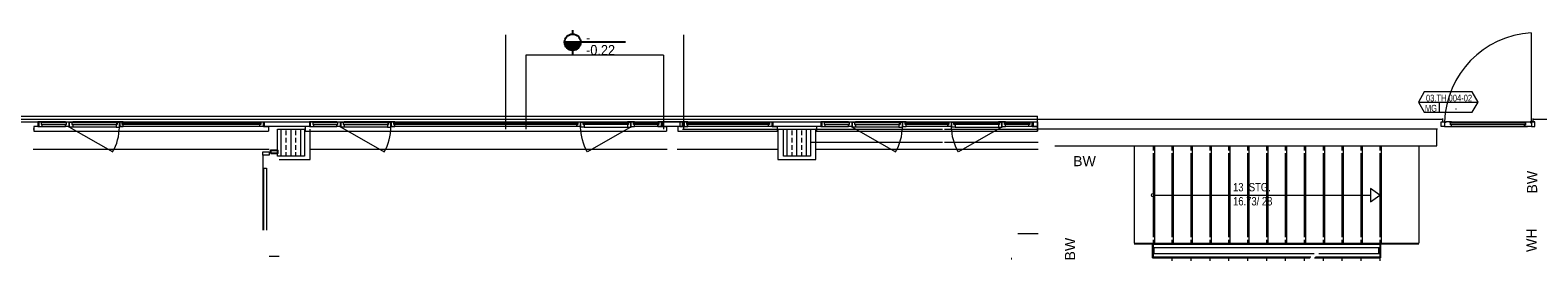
# Model space of a CAD drawing. Header units: metres. Extents: x -27 to 222, y 3 to 231.
# Tile 19 of 46: x 119.88 to 142.23, y 118.25 to 121.67. Entities that reach past the tile are written whole.
import ezdxf
from ezdxf.enums import TextEntityAlignment as Align

# ---------------------------------------------------------------- set-up
doc = ezdxf.new("R2010")
doc.units = ezdxf.units.M
doc.layers.add('Grundriss', color=7, linetype='Continuous', lineweight=13)
doc.styles.add('Mini 1 50', font='arial.ttf', dxfattribs={"width": 0.8, "height": 0.1})
doc.styles.add('Style-Arial', font='arial.ttf')
doc.styles.add('Untergeordnet 1 50_1', font='arial.ttf', dxfattribs={"width": 0.8, "height": 0.125})

# ---------------------------------------------------------------- blocks, each defined once
blk = doc.blocks.new('*U1224')
at = {"layer": 'Grundriss', "lineweight": 13}
blk.add_hatch(color=256, dxfattribs=at).paths.add_polyline_path([(-0.602, 0, 0.999974), (-0.282, 0)])
at = {"layer": 'Grundriss', "lineweight": 25}
for p, q in [((-0.442, 0.24), (-0.442, 0.16)), ((0.602, 0), (-0.602, 0)), ((-0.442, -0.16), (-0.442, -0.24))]:
    blk.add_line(p, q, dxfattribs=at)
blk.add_circle((-0.442, 0), 0.16, dxfattribs=at)
at = {"layer": 'Grundriss', "lineweight": 13, "insert": (-0.176, -0.033), "char_height": 0.2, "attachment_point": 4, "line_spacing_factor": 0.734268, "style": 'Style-Arial'}
blk.add_mtext('\\H1x;\\W0.9;-\\P-0.22', dxfattribs=at)
blk = doc.blocks.new('öfnungsflügel 75')
at = {"layer": 'Grundriss', "lineweight": -2, "ltscale": 0.01}
blk.add_line((-0.533, -0.035), (-1.181, 0.339), dxfattribs=at)
at = {"layer": 'Grundriss', "lineweight": -2}
for p, q in [((-0.01, -0.04), (-0.01, 0.03)), ((-0.01, 0), (0, 0)), ((-1.231, -0.03), (-0.588, -0.03)), ((-1.231, -0.11), (-0.588, -0.11)), ((-0.127, -0.04), (-0.481, -0.04)), ((-0.481, -0.11), (-0.127, -0.11)), ((-0.085, -0.11), (-0.085, -0.04)), ((-0.072, -0.04), (-0.01, -0.04))]:
    blk.add_line(p, q, dxfattribs=at)
at = {"layer": 'Grundriss', "lineweight": -2, "flags": 128}
for points in [[(-1.323, -0.067), (-1.323, -0.092), (-1.338, -0.092), (-1.338, -0.11), (-1.285, -0.11), (-1.285, -0.102), (-1.285, -0.102), (-1.285, -0.04), (-1.338, -0.04), (-1.338, -0.067), (-1.323, -0.067)], [(-1.285, -0.067), (-1.285, -0.092), (-1.285, -0.092), (-1.285, -0.11), (-1.231, -0.11), (-1.231, -0.102), (-1.281, -0.102), (-1.281, -0.04), (-1.285, -0.04), (-1.285, -0.067), (-1.285, -0.067)], [(-1.281, -0.102), (-1.231, -0.102), (-1.231, -0.092), (-1.246, -0.092), (-1.246, -0.067), (-1.231, -0.067), (-1.231, -0.03), (-1.281, -0.03), (-1.281, -0.102), (-1.281, -0.102)], [(-1.246, -0.092), (-0.573, -0.092), (-0.573, -0.067), (-1.246, -0.067), (-1.246, -0.092)], [(-0.538, -0.102), (-0.588, -0.102), (-0.588, -0.092), (-0.573, -0.092), (-0.573, -0.067), (-0.588, -0.067), (-0.588, -0.03), (-0.538, -0.03), (-0.538, -0.102), (-0.538, -0.102)], [(-0.535, -0.067), (-0.535, -0.092), (-0.535, -0.092), (-0.535, -0.11), (-0.588, -0.11), (-0.588, -0.102), (-0.538, -0.102), (-0.538, -0.04), (-0.535, -0.04), (-0.535, -0.067), (-0.535, -0.067)], [(-0.496, -0.067), (-0.496, -0.092), (-0.481, -0.092), (-0.481, -0.11), (-0.535, -0.11), (-0.535, -0.102), (-0.535, -0.102), (-0.535, -0.04), (-0.481, -0.04), (-0.481, -0.067), (-0.496, -0.067)], [(-0.496, -0.092), (-0.123, -0.092), (-0.123, -0.067), (-0.496, -0.067), (-0.496, -0.092)]]:
    blk.add_lwpolyline(points, close=True, dxfattribs=at)
for points in [[(-0.138, -0.092), (-0.138, -0.11), (-0.072, -0.11), (-0.072, -0.04), (-0.138, -0.04), (-0.138, -0.067)], [(-0.138, -0.092), (-0.123, -0.092), (-0.123, -0.067), (-0.138, -0.067)]]:
    blk.add_lwpolyline(points, dxfattribs=at)
at = {"layer": 'Grundriss', "lineweight": -2}
blk.add_circle((-0.533, -0.035), 0.00375, dxfattribs=at)
at = {"layer": 'Grundriss', "lineweight": -2, "ltscale": 0.01}
blk.add_arc((-0.533, -0.035), 0.748, 149.9992, 179.617, dxfattribs=at)
blk = doc.blocks.new('randanschlussprofil')
at = {"layer": 'Grundriss', "lineweight": -2}
for p, q in [((-0.01, -0.04), (-0.01, 0.03)), ((-0.01, 0), (0, 0)), ((-0.085, -0.04), (-0.138, -0.04)), ((-0.138, -0.04), (-0.138, -0.067)), ((-0.138, -0.092), (-0.138, -0.11)), ((-0.138, -0.11), (-0.072, -0.11)), ((-0.085, -0.04), (-0.01, -0.04)), ((-0.085, -0.04), (-0.085, -0.11)), ((-0.072, -0.11), (-0.072, -0.04))]:
    blk.add_line(p, q, dxfattribs=at)
at = {"layer": 'Grundriss', "lineweight": -2, "flags": 128}
blk.add_lwpolyline([(-0.138, -0.092), (-0.123, -0.092), (-0.123, -0.067), (-0.138, -0.067)], dxfattribs=at)
blk = doc.blocks.new('*U1302')
at = {"layer": 'Grundriss', "lineweight": 13}
blk.add_hatch(color=256, dxfattribs=at).paths.add_polyline_path([(-0.602, 0, 0.999974), (-0.282, 0)])
at = {"layer": 'Grundriss', "lineweight": 25}
for p, q in [((-0.442, 0.24), (-0.442, 0.16)), ((0.602, 0), (-0.602, 0)), ((-0.442, -0.16), (-0.442, -0.24))]:
    blk.add_line(p, q, dxfattribs=at)
blk.add_circle((-0.442, 0), 0.16, dxfattribs=at)
at = {"layer": 'Grundriss', "lineweight": 13, "insert": (-0.176, -0.033), "char_height": 0.2, "attachment_point": 4, "line_spacing_factor": 0.734268, "style": 'Style-Arial'}
blk.add_mtext('\\H1x;\\W0.9;-\\P-0.22', dxfattribs=at)
blk = doc.blocks.new('anschluss wdvs')
at = {"layer": 'Grundriss', "lineweight": -2}
for p, q in [((-0.07, 1.116), (-0.07, -0.044)), ((0, 1.116), (0, 0)), ((0, -0.096), (0, -0.141))]:
    blk.add_line(p, q, dxfattribs=at)
at = {"layer": 'Grundriss', "lineweight": -2, "ltscale": 0.01}
blk.add_line((0.005, -0.104), (1.317, -0.104), dxfattribs=at)
at = {"layer": 'Grundriss', "lineweight": -2, "flags": 128}
for points in [[(-0.07, 1.237), (-0.07, 1.237), (-0.07, 1.237), (0, 1.237), (0, 1.167), (-0.01, 1.167), (-0.01, 1.187), (-0.07, 1.187), (-0.07, 1.231), (-0.07, 1.231), (-0.07, 1.237)], [(-0.044, 1.099), (-0.019, 1.099), (-0.019, 1.084), (0, 1.084), (0, 1.167), (-0.01, 1.167), (-0.01, 1.187), (-0.07, 1.187), (-0.07, 1.084), (-0.044, 1.084), (-0.044, 1.099)], [(-0.019, 1.099), (-0.019, -0.015), (-0.044, -0.015), (-0.044, 1.099), (-0.019, 1.099)], [(-0.044, -0.015), (-0.019, -0.015), (-0.019, 0), (0, 0), (0, -0.084), (-0.01, -0.084), (-0.01, -0.104), (-0.07, -0.104), (-0.07, 0), (-0.044, 0), (-0.044, -0.015)], [(-0.07, -0.153), (-0.07, -0.153), (-0.07, -0.153), (0, -0.153), (0, -0.084), (-0.01, -0.084), (-0.01, -0.104), (-0.07, -0.104), (-0.07, -0.153), (-0.07, -0.153)]]:
    blk.add_lwpolyline(points, close=True, dxfattribs=at)
for points in [[(0, 1.211), (0.05, 1.211)], [(0, -0.127), (0.05, -0.127)]]:
    blk.add_lwpolyline(points, dxfattribs=at)
at = {"layer": 'Grundriss', "lineweight": -2}
blk.add_circle((0.005, -0.104), 0.00375, dxfattribs=at)
at = {"layer": 'Grundriss', "lineweight": -2, "ltscale": 0.01}
blk.add_arc((-0.044, -0.177), 1.363, 3.2857, 88.1398, dxfattribs=at)

msp = doc.modelspace()

# ---------------------------------------------------------------- hatches: boundary and pattern name
at = {"layer": 'Grundriss'}
h = msp.add_hatch(dxfattribs=at)
h.set_pattern_fill('ANSI33', color=256, style=0, pattern_type=2)
h.set_pattern_definition([(90, (123.75, 120), (0.144, -0.432), []), (90, (123.678, 120), (0.144, -0.432), [0.072, -0.36]), (90, (123.678, 120.108), (0.144, -0.432), [0.072, -0.36]), (90, (123.678, 120.216), (0.144, -0.432), [0.072, -0.36]), (90, (123.678, 120.324), (0.144, -0.432), [0.072, -0.36])])
h.paths.add_polyline_path([(123.55, 120.2), (123.95, 120.2), (123.95, 119.8), (123.55, 119.8)])
h = msp.add_hatch(dxfattribs=at)
h.set_pattern_fill('ANSI33', color=256, style=0, pattern_type=2)
h.set_pattern_definition([(90, (131.25, 120), (0.144, -0.432), []), (90, (131.178, 120), (0.144, -0.432), [0.072, -0.36]), (90, (131.178, 120.108), (0.144, -0.432), [0.072, -0.36]), (90, (131.178, 120.216), (0.144, -0.432), [0.072, -0.36]), (90, (131.178, 120.324), (0.144, -0.432), [0.072, -0.36])])
h.paths.add_polyline_path([(131.05, 120.2), (131.45, 120.2), (131.45, 119.8), (131.05, 119.8)])

# ---------------------------------------------------------------- linework, layer by layer
at = {"layer": 'Grundriss', "ltscale": 0.1}
for p, q in [((126.9318, 121.6), (126.9318, 120.2)), ((129.5718, 120.2), (129.5718, 121.6)), ((129.2718, 121.3), (127.2318, 121.3)), ((127.2318, 121.3), (127.2318, 120.2)), ((129.2718, 121.3), (129.2718, 120.2)), ((129.555, 120.2), (133.41, 120.2)), ((133.44, 120.2), (134.825, 120.2)), ((140.735, 120.2), (134.825, 120.2)), ((140.735, 119.95), (140.735, 120.2)), ((133.41, 120), (131.45, 120)), ((134.825, 120), (133.44, 120)), ((135.075, 119.95), (140.735, 119.95))]:
    msp.add_line(p, q, dxfattribs=at)
at = {"layer": 'Grundriss'}
for p, q in [((140.4649, 120.6013), (141.3494, 120.6013)), ((140.774, 120.6013), (140.774, 120.4513)), ((101.557, 120.31), (134.815, 120.31)), ((129.24, 120.31), (129.24, 120.24)), ((129.581, 120.31), (129.581, 120.24)), ((134.815, 120.17), (134.815, 120.39)), ((134.815, 120.35), (140.8262, 120.35)), ((142.1634, 120.35), (142.735, 120.35)), ((119.935, 120.17), (123.415, 120.17)), ((123.318, 120.24), (121.2285, 120.24)), ((123.96, 120.17), (129.315, 120.17)), ((128.0215, 120.24), (125.2535, 120.24)), ((129.555, 120.24), (129.253, 120.24)), ((129.315, 120.24), (129.315, 120.17)), ((129.485, 120.24), (129.485, 120.17)), ((129.485, 120.17), (130.9575, 120.17)), ((130.829, 120.24), (129.603, 120.24)), ((131.5425, 120.17), (134.815, 120.17)), ((133.5215, 120.24), (132.871, 120.24)), ((140.745, 120.2), (140.735, 120.2)), ((123.425, 119.9), (119.925, 119.9)), ((129.325, 119.9), (124.0325, 119.9)), ((130.9675, 119.9), (129.475, 119.9)), ((134.825, 119.9), (131.5325, 119.9)), ((136.25, 119.95), (136.25, 118.51)), ((136.53, 119.95), (136.53, 119.885)), ((136.53, 119.845), (136.53, 118.595)), ((136.55, 119.95), (136.55, 118.51)), ((136.81, 119.95), (136.81, 119.885)), ((136.81, 119.845), (136.81, 118.595)), ((136.83, 119.95), (136.83, 118.51)), ((137.09, 119.95), (137.09, 119.885)), ((137.09, 119.845), (137.09, 118.595)), ((137.11, 119.95), (137.11, 118.51)), ((137.37, 119.95), (137.37, 119.885)), ((137.37, 119.845), (137.37, 118.595)), ((137.39, 119.95), (137.39, 118.51)), ((137.65, 119.95), (137.65, 119.885)), ((137.65, 119.845), (137.65, 118.595)), ((137.67, 119.95), (137.67, 118.51)), ((137.93, 119.95), (137.93, 119.885)), ((137.93, 119.845), (137.93, 118.595)), ((137.95, 119.95), (137.95, 118.51)), ((138.21, 119.95), (138.21, 119.885)), ((138.21, 119.845), (138.21, 118.595)), ((138.23, 119.95), (138.23, 118.51)), ((138.49, 119.95), (138.49, 119.885)), ((138.49, 119.845), (138.49, 118.595)), ((138.51, 119.95), (138.51, 118.51)), ((138.77, 119.95), (138.77, 119.885)), ((138.77, 119.845), (138.77, 118.595)), ((138.79, 119.95), (138.79, 118.51)), ((139.05, 119.95), (139.05, 119.885)), ((139.05, 119.845), (139.05, 118.595)), ((139.07, 119.95), (139.07, 118.51)), ((139.33, 119.95), (139.33, 119.885)), ((139.33, 119.845), (139.33, 118.595)), ((139.35, 119.95), (139.35, 118.51)), ((139.61, 119.95), (139.61, 119.885)), ((139.61, 119.845), (139.61, 118.595)), ((139.63, 119.95), (139.63, 118.51)), ((139.89, 119.95), (139.89, 119.885)), ((139.89, 119.845), (139.89, 118.595)), ((139.91, 119.95), (139.91, 118.51)), ((140.47, 119.95), (140.47, 118.51)), ((136.53, 119.22), (139.755, 119.22)), ((134.525, 118.65), (134.825, 118.65)), ((136.25, 118.51), (140.47, 118.51)), ((136.25, 118.5003), (136.52, 118.5003)), ((136.52, 118.29), (136.52, 118.51)), ((136.53, 118.555), (136.53, 118.29)), ((136.53, 118.505), (139.89, 118.505)), ((136.53, 118.495), (139.89, 118.495)), ((136.81, 118.555), (136.81, 118.51)), ((137.09, 118.555), (137.09, 118.51)), ((137.37, 118.555), (137.37, 118.51)), ((137.65, 118.555), (137.65, 118.51)), ((137.93, 118.555), (137.93, 118.51)), ((138.21, 118.555), (138.21, 118.51)), ((138.49, 118.555), (138.49, 118.51)), ((138.77, 118.555), (138.77, 118.51)), ((139.05, 118.555), (139.05, 118.51)), ((139.33, 118.555), (139.33, 118.51)), ((139.61, 118.555), (139.61, 118.51)), ((139.89, 118.555), (139.89, 118.51)), ((139.89, 118.51), (139.89, 118.245)), ((139.9, 118.51), (139.9, 118.29)), ((139.9, 118.5003), (140.47, 118.5003)), ((123.575, 118.31), (123.425, 118.31)), ((136.52, 118.29), (138.8543, 118.29)), ((136.53, 118.445), (139.89, 118.445)), ((136.53, 118.355), (138.9193, 118.355)), ((136.53, 118.305), (138.8693, 118.305)), ((136.53, 118.295), (138.8593, 118.295)), ((136.54, 118.445), (136.54, 118.355)), ((136.81, 118.29), (136.81, 118.245)), ((137.09, 118.29), (137.09, 118.245)), ((137.37, 118.29), (137.37, 118.245)), ((137.65, 118.29), (137.65, 118.245)), ((137.93, 118.29), (137.93, 118.245)), ((138.21, 118.29), (138.21, 118.245)), ((138.49, 118.29), (138.49, 118.245)), ((138.77, 118.29), (138.77, 118.245)), ((138.925, 118.29), (139.9, 118.29)), ((138.93, 118.295), (139.89, 118.295)), ((138.94, 118.305), (139.89, 118.305)), ((138.99, 118.355), (139.89, 118.355)), ((139.05, 118.29), (139.05, 118.245)), ((139.33, 118.29), (139.33, 118.245)), ((139.61, 118.29), (139.61, 118.245)), ((139.875, 118.445), (139.875, 118.355))]:
    msp.add_line(p, q, dxfattribs=at)
at = {"layer": 'Grundriss', "lineweight": 13}
msp.add_line((123.333, 119.8115), (123.333, 118.7), dxfattribs=at)
at = {"layer": 'Grundriss', "flags": 128}
for points in [[(140.5515, 120.4513), (141.2628, 120.4513), (141.3494, 120.6013), (141.2628, 120.7513), (140.5515, 120.7513), (140.4649, 120.6013), (140.5515, 120.4513)], [(118.6424, 120.39), (134.815, 120.39)], [(121.2485, 120.2915), (123.3015, 120.2915), (123.3015, 120.2665), (121.2485, 120.2665), (121.2485, 120.2915)], [(123.353, 120.31), (124.022, 120.31), (124.022, 120.24), (123.353, 120.24), (123.353, 120.31)], [(125.2735, 120.2915), (128.0015, 120.2915), (128.0015, 120.2665), (125.2735, 120.2665)], [(125.2735, 120.2665), (125.2735, 120.2915)], [(129.555, 120.31), (129.1865, 120.31), (129.1865, 120.2915)], [(129.1865, 120.2665), (129.1865, 120.24), (129.253, 120.24), (129.253, 120.31)], [(129.1865, 120.2915), (129.2015, 120.2915), (129.2015, 120.2665), (129.1865, 120.2665)], [(129.515, 120.24), (129.555, 120.24), (129.555, 120.31), (129.515, 120.31), (129.515, 120.24)], [(129.6345, 120.2915), (129.6345, 120.31), (129.555, 120.31), (129.555, 120.24), (129.6345, 120.24), (129.6345, 120.2665)], [(129.6345, 120.2915), (129.6195, 120.2915), (129.6195, 120.2665), (129.6345, 120.2665)], [(129.6195, 120.2915), (130.844, 120.2915), (130.844, 120.2665), (129.6195, 120.2665), (129.6195, 120.2915)], [(130.8955, 120.31), (131.6045, 120.31), (131.6045, 120.24), (130.8955, 120.24), (130.8955, 120.31)], [(132.856, 120.2915), (133.5015, 120.2915), (133.5015, 120.2665), (132.856, 120.2665), (132.856, 120.2915)], [(134.753, 120.31), (134.815, 120.31), (134.815, 120.24), (134.753, 120.24), (134.753, 120.31)], [(123.575, 119.75), (124.0325, 119.75), (124.0325, 120.2)], [(130.9675, 120.2), (130.9675, 119.75), (131.5325, 119.75), (131.5325, 120.2)], [(123.425, 119.8615), (123.425, 119.8115), (123.333, 119.8115), (123.333, 119.8615), (123.425, 119.8615)], [(123.348, 118.7), (123.348, 119.6205), (123.388, 119.6205), (123.388, 118.7)]]:
    msp.add_lwpolyline(points, dxfattribs=at)
at = {"layer": 'Grundriss', "ltscale": 0.05}
msp.add_lwpolyline([(118.6424, 120.35), (134.815, 120.35)], dxfattribs=at)
at = {"layer": 'Grundriss', "ltscale": 0.05, "flags": 128}
msp.add_lwpolyline([(123.55, 120.2), (123.95, 120.2), (123.95, 119.8), (123.55, 119.8), (123.55, 120.2)], dxfattribs=at)
msp.add_lwpolyline([(131.05, 120.2), (131.45, 120.2), (131.45, 119.8), (131.05, 119.8), (131.05, 120.2)], close=True, dxfattribs=at)
at = {"layer": 'Grundriss', "lineweight": 25, "flags": 128}
msp.add_lwpolyline([(123.45, 119.8365), (123.45, 119.8865), (123.55, 119.8865), (123.55, 119.8365), (123.45, 119.8365)], dxfattribs=at)
at = {"layer": 'Grundriss', "flags": 128}
msp.add_lwpolyline([(139.755, 119.3175), (139.755, 119.1225), (139.89, 119.22), (139.755, 119.3175)], close=True, dxfattribs=at)
at = {"layer": 'Grundriss'}
msp.add_circle((136.53, 119.22), 0.025, dxfattribs=at)

# ---------------------------------------------------------------- block references
at = {"layer": 'Grundriss', "lineweight": 25, "xscale": 0.75, "yscale": 0.75, "zscale": 0.75}
for name in ['*U1224', '*U1302']:
    msp.add_blockref(name, (128.2563, 121.4892), dxfattribs=at)
at = {"layer": 'Grundriss'}
for name, p, rotation in [('anschluss wdvs', (142.0368, 120.31), 90), ('öfnungsflügel 75', (119.925, 120.2), 179.9992017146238), ('öfnungsflügel 75', (123.95, 120.2), 180), ('öfnungsflügel 75', (131.5325, 120.2), 180)]:
    msp.add_blockref(name, p, dxfattribs=dict(at, rotation=rotation))
at = {"layer": 'Grundriss', "extrusion": (0, 0, -1), "rotation": 180}
for name, p in [('randanschlussprofil', (-123.425, 120.2)), ('öfnungsflügel 75', (-129.325, 120.2)), ('randanschlussprofil', (-130.9675, 120.2)), ('öfnungsflügel 75', (-134.825, 120.2)), ('randanschlussprofil', (-134.825, 120.2))]:
    msp.add_blockref(name, p, dxfattribs=at)

# ---------------------------------------------------------------- texts
at = {"layer": 'Grundriss', "style": 'Style-Arial'}
msp.add_text('BW', height=0.15, dxfattribs=at).set_placement((135.345, 119.8), align=Align.TOP_LEFT)
for p in [(142.0749, 119.2435), (135.225, 118.25)]:
    msp.add_text('BW', height=0.15, rotation=90, dxfattribs=at).set_placement(p, align=Align.TOP_LEFT)
msp.add_text('WH', height=0.15, rotation=90, dxfattribs=at).set_placement((142.2167, 118.5517), align=Align.CENTER)
at = {"layer": 'Grundriss', "char_height": 0.1, "attachment_point": 5, "line_spacing_factor": 0.78, "style": 'Mini 1 50'}
for s, insert in [('\\H1x;\\W0.8;03.TH.004-02', (140.9183, 120.6596)), ('\\H1x;\\W0.8;MG', (140.6504, 120.5096)), ('\\H1x;\\W0.8;-\\P', (141.021, 120.5096))]:
    msp.add_mtext(s, dxfattribs=dict(at, insert=insert))
at = {"layer": 'Grundriss', "insert": (137.7165, 119.4012), "char_height": 0.125, "width": 0.693266, "attachment_point": 1, "style": 'Untergeordnet 1 50_1'}
msp.add_mtext('\\H1x;\\W0.8;13  STG.\\P16.73/ 28', dxfattribs=at)
at = {"layer": 'Grundriss', "insert": (134.42, 118.2771), "char_height": 0.1, "attachment_point": 5, "rotation": 90, "line_spacing_factor": 0.78, "style": 'Mini 1 50'}
msp.add_mtext('\\H1x;\\W0.8;-\\P', dxfattribs=at)

doc.saveas('drawing.dxf')
